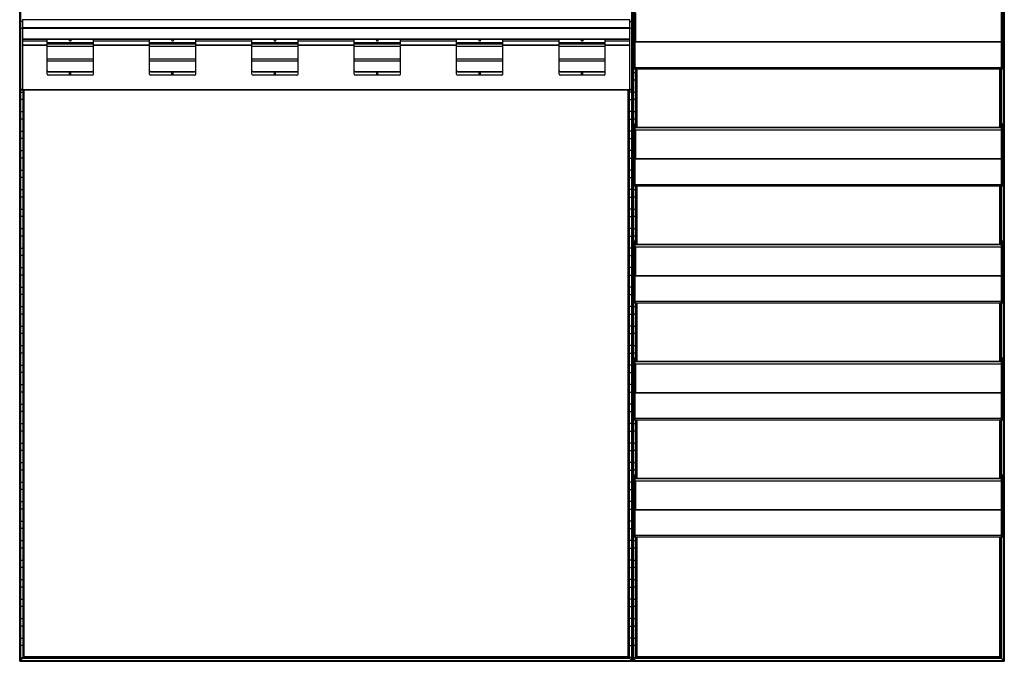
# Model space of a CAD drawing. Header units: millimetres. Extents: x -503 to 1113, y -1200 to 1200.
# Tile 1 of 2: x -503 to 1113, y -1200 to -147. Entities that reach past the tile are written whole.
import ezdxf

# ---------------------------------------------------------------- set-up
doc = ezdxf.new("R2010")
doc.units = ezdxf.units.MM

msp = doc.modelspace()

# ---------------------------------------------------------------- linework, layer by layer
at = {"color": 7, "linetype": 'Continuous', "lineweight": 25}
for p, q in [((-502.9, 1200), (-502.9, -1200)), ((-502.5, -1199.7), (-502.5, 1199.6)), ((-501.7, 1198.8), (-501.7, -1198.9)), ((-501.4, -1198.5), (-501.4, 1198.5)), ((501.4, 1198.5), (501.4, -1198.5)), ((501.7, -1198.9), (501.7, 1198.8)), ((502.5, 1199.6), (502.5, -1199.7)), ((502.9, -1200), (502.9, 1200)), ((503.2, 1199.6), (503.2, -1199.7)), ((504, -1198.9), (504, 1198.8)), ((504.4, 1198.5), (504.4, -1198.5)), ((1111.1, -1198.5), (1111.1, 1198.5)), ((1111.5, 1198.8), (1111.5, -1198.9)), ((1112.3, -1199.7), (1112.3, 1199.6)), ((1112.6, 1200), (1112.6, -1200)), ((505.2, -227.8), (505.2, -126.5)), ((507.2, -227.8), (507.2, -126.5)), ((1108.2, -227.8), (1108.2, -126.5)), ((1110.2, -227.8), (1110.2, -126.5)), ((508.2, -183.6), (508.2, -135.9)), ((1107.2, -135.9), (1107.2, -183.6)), ((-498, -150.2), (-501.4, -150.2)), ((-501, -160.8), (501, -160.8)), ((-501, -262.3), (-501, -160.8)), ((501, -161.3), (-501, -161.3)), ((-498, -146.8), (-498, -262.3)), ((498, -147.3), (-498, -147.3)), ((-498, -159.8), (498, -159.8)), ((498, -262.3), (498, -146.8)), ((498, -150.2), (501.4, -150.2)), ((501, -160.8), (501, -262.3)), ((505.2, -150.2), (504.4, -150.2)), ((-501.4, -169.8), (-501, -169.8)), ((501.4, -169.8), (501, -169.8)), ((504.4, -169.8), (505.2, -169.8)), ((508.2, -173.9), (507.2, -173.9)), ((507.2, -175.3), (508.2, -175.3)), ((1108.2, -173.9), (1107.2, -173.9)), ((1107.2, -175.3), (1108.2, -175.3)), ((-501, -182.2), (-501.4, -182.2)), ((-498, -178.3), (498, -178.3)), ((-498, -178.8), (498, -178.8)), ((-498, -181.5), (-458, -181.5)), ((-458, -188.8), (-498, -188.8)), ((-458, -189.3), (-498, -189.3)), ((-458, -236.3), (-458, -178.8)), ((-458, -184.7), (-382, -184.7)), ((-458, -186.8), (-382, -186.8)), ((-382, -190.8), (-458, -190.8)), ((-421.2, -181.5), (-418.8, -181.5)), ((-382, -236.3), (-382, -178.8)), ((-382, -181.5), (-290, -181.5)), ((-290, -188.8), (-382, -188.8)), ((-290, -189.3), (-382, -189.3)), ((-290, -236.3), (-290, -178.8)), ((-290, -184.7), (-214, -184.7)), ((-290, -186.8), (-214, -186.8)), ((-214, -190.8), (-290, -190.8)), ((-253.2, -181.5), (-250.8, -181.5)), ((-214, -236.3), (-214, -178.8)), ((-214, -181.5), (-122, -181.5)), ((-122, -188.8), (-214, -188.8)), ((-122, -189.3), (-214, -189.3)), ((-122, -236.3), (-122, -178.8)), ((-122, -184.7), (-46, -184.7)), ((-122, -186.8), (-46, -186.8)), ((-46, -190.8), (-122, -190.8)), ((-85.2, -181.5), (-82.8, -181.5)), ((-46, -236.3), (-46, -178.8)), ((-46, -181.5), (46, -181.5)), ((46, -188.8), (-46, -188.8)), ((46, -189.3), (-46, -189.3)), ((46, -236.3), (46, -178.8)), ((46, -184.7), (122, -184.7)), ((46, -186.8), (122, -186.8)), ((122, -190.8), (46, -190.8)), ((82.8, -181.5), (85.2, -181.5)), ((122, -236.3), (122, -178.8)), ((122, -181.5), (214, -181.5)), ((214, -188.8), (122, -188.8)), ((214, -189.3), (122, -189.3)), ((214, -236.3), (214, -178.8)), ((214, -184.7), (290, -184.7)), ((214, -186.8), (290, -186.8)), ((290, -190.8), (214, -190.8)), ((250.8, -181.5), (253.2, -181.5)), ((290, -236.3), (290, -178.8)), ((290, -181.5), (382, -181.5)), ((382, -188.8), (290, -188.8)), ((382, -189.3), (290, -189.3)), ((382, -236.3), (382, -178.8)), ((382, -184.7), (458, -184.7)), ((382, -186.8), (458, -186.8)), ((458, -190.8), (382, -190.8)), ((418.8, -181.5), (421.2, -181.5)), ((458, -236.3), (458, -178.8)), ((458, -181.5), (498, -181.5)), ((498, -188.8), (458, -188.8)), ((498, -189.3), (458, -189.3)), ((501, -182.2), (501.4, -182.2)), ((505.2, -182.2), (504.4, -182.2)), ((507.2, -181.1), (505.2, -181.1)), ((1110.2, -183.8), (505.2, -183.8)), ((1108.2, -183.6), (507.2, -183.6)), ((1110.2, -181.1), (1108.2, -181.1)), ((-501.4, -201.8), (-501, -201.8)), ((501.4, -201.8), (501, -201.8)), ((504.4, -201.8), (505.2, -201.8)), ((-501, -214.2), (-501.4, -214.2)), ((-458, -211.5), (-382, -211.5)), ((-458, -214.4), (-382, -214.4)), ((-290, -211.5), (-214, -211.5)), ((-290, -214.4), (-214, -214.4)), ((-122, -211.5), (-46, -211.5)), ((-122, -214.4), (-46, -214.4)), ((46, -211.5), (122, -211.5)), ((46, -214.4), (122, -214.4)), ((214, -211.5), (290, -211.5)), ((214, -214.4), (290, -214.4)), ((382, -211.5), (458, -211.5)), ((382, -214.4), (458, -214.4)), ((501, -214.2), (501.4, -214.2)), ((505.2, -214.2), (504.4, -214.2)), ((1110.2, -225.8), (505.2, -225.8)), ((-501.4, -233.8), (-501, -233.8)), ((-456, -232.3), (-384, -232.3)), ((-456, -232.9), (-456, -232.3)), ((-456, -232.9), (-384, -232.9)), ((-384, -238.3), (-456, -238.3)), ((-421, -238.3), (-421, -232.9)), ((-419, -238.3), (-419, -232.9)), ((-384, -232.3), (-384, -232.9)), ((-288, -232.3), (-216, -232.3)), ((-288, -232.9), (-288, -232.3)), ((-288, -232.9), (-216, -232.9)), ((-216, -238.3), (-288, -238.3)), ((-253, -238.3), (-253, -232.9)), ((-251, -238.3), (-251, -232.9)), ((-216, -232.3), (-216, -232.9)), ((-120, -232.3), (-48, -232.3)), ((-120, -232.9), (-120, -232.3)), ((-120, -232.9), (-48, -232.9)), ((-48, -238.3), (-120, -238.3)), ((-85, -238.3), (-85, -232.9)), ((-83, -238.3), (-83, -232.9)), ((-48, -232.3), (-48, -232.9)), ((48, -232.9), (48, -232.3)), ((48, -232.3), (120, -232.3)), ((48, -232.9), (120, -232.9)), ((120, -238.3), (48, -238.3)), ((83, -238.3), (83, -232.9)), ((85, -238.3), (85, -232.9)), ((120, -232.3), (120, -232.9)), ((216, -232.3), (288, -232.3)), ((216, -232.9), (216, -232.3)), ((216, -232.9), (288, -232.9)), ((288, -238.3), (216, -238.3)), ((251, -238.3), (251, -232.9)), ((253, -238.3), (253, -232.9)), ((288, -232.3), (288, -232.9)), ((384, -232.9), (384, -232.3)), ((384, -232.3), (456, -232.3)), ((384, -232.9), (456, -232.9)), ((456, -238.3), (384, -238.3)), ((419, -238.3), (419, -232.9)), ((421, -238.3), (421, -232.9)), ((456, -232.3), (456, -232.9)), ((501.4, -233.8), (501, -233.8)), ((504.4, -233.8), (508.1, -233.8)), ((505.2, -227.8), (1110.2, -227.8)), ((508.1, -323.7), (508.1, -227.8)), ((508.5, -227.8), (508.5, -323.7)), ((509.3, -323.7), (509.3, -227.8)), ((509.6, -227.8), (509.6, -323.7)), ((510.3, -323.7), (510.3, -227.8)), ((1105.2, -323.7), (1105.2, -227.8)), ((1105.9, -323.7), (1105.9, -227.8)), ((1106.2, -227.8), (1106.2, -323.7)), ((1107, -323.7), (1107, -227.8)), ((1107.4, -227.8), (1107.4, -323.7)), ((-501, -246.2), (-501.4, -246.2)), ((501, -246.2), (501.4, -246.2)), ((508.1, -246.2), (504.4, -246.2)), ((-501.4, -265.8), (-497.6, -265.8)), ((-498, -261.8), (-501, -261.8)), ((-501, -262.3), (-498, -262.3)), ((-498, -261.8), (498, -261.8)), ((-498, -262.3), (498, -262.3)), ((-497.6, -262.3), (-497.6, -1194.8)), ((-497.3, -1194.4), (-497.3, -262.3)), ((-496.5, -262.3), (-496.5, -1193.6)), ((-496.1, -1193.3), (-496.1, -262.3)), ((-495.4, -1192.6), (-495.4, -262.3)), ((495.4, -1192.6), (495.4, -262.3)), ((496.1, -262.3), (496.1, -1193.3)), ((496.5, -1193.6), (496.5, -262.3)), ((497.3, -262.3), (497.3, -1194.4)), ((497.6, -1194.8), (497.6, -262.3)), ((501.4, -265.8), (497.6, -265.8)), ((501, -261.8), (498, -261.8)), ((498, -262.3), (501, -262.3)), ((504.4, -265.8), (508.1, -265.8)), ((-497.6, -278.2), (-501.4, -278.2)), ((497.6, -278.2), (501.4, -278.2)), ((508.1, -278.2), (504.4, -278.2)), ((-501.4, -297.8), (-497.6, -297.8)), ((501.4, -297.8), (497.6, -297.8)), ((504.4, -297.8), (508.1, -297.8)), ((-497.6, -310.2), (-501.4, -310.2)), ((497.6, -310.2), (501.4, -310.2)), ((508.1, -310.2), (504.4, -310.2)), ((505.2, -419.8), (505.2, -318.5)), ((507.2, -318.5), (505.2, -318.5)), ((507.2, -419.8), (507.2, -318.5)), ((1108.2, -419.8), (1108.2, -318.5)), ((1110.2, -318.5), (1108.2, -318.5)), ((1110.2, -419.8), (1110.2, -318.5)), ((-501.4, -329.8), (-497.6, -329.8)), ((501.4, -329.8), (497.6, -329.8)), ((504.4, -329.8), (505.2, -329.8)), ((507.2, -323.7), (1108.2, -323.7)), ((507.2, -323.9), (1108.2, -323.9)), ((508.2, -375.6), (508.2, -327.9)), ((508.2, -327.9), (1107.2, -327.9)), ((1107.2, -327.9), (1107.2, -375.6)), ((-497.6, -342.2), (-501.4, -342.2)), ((497.6, -342.2), (501.4, -342.2)), ((505.2, -342.2), (504.4, -342.2)), ((-501.4, -361.8), (-497.6, -361.8)), ((501.4, -361.8), (497.6, -361.8)), ((504.4, -361.8), (505.2, -361.8)), ((508.2, -365.9), (507.2, -365.9)), ((507.2, -367.3), (508.2, -367.3)), ((1108.2, -365.9), (1107.2, -365.9)), ((1107.2, -367.3), (1108.2, -367.3)), ((-497.6, -374.2), (-501.4, -374.2)), ((497.6, -374.2), (501.4, -374.2)), ((505.2, -374.2), (504.4, -374.2)), ((507.2, -373.1), (505.2, -373.1)), ((1110.2, -375.8), (505.2, -375.8)), ((1108.2, -375.6), (507.2, -375.6)), ((1110.2, -373.1), (1108.2, -373.1)), ((-501.4, -393.8), (-497.6, -393.8)), ((501.4, -393.8), (497.6, -393.8)), ((504.4, -393.8), (505.2, -393.8)), ((-497.6, -406.2), (-501.4, -406.2)), ((497.6, -406.2), (501.4, -406.2)), ((505.2, -406.2), (504.4, -406.2)), ((1110.2, -417.8), (505.2, -417.8)), ((505.2, -419.8), (1110.2, -419.8)), ((508.1, -515.7), (508.1, -419.8)), ((508.5, -419.8), (508.5, -515.7)), ((509.3, -515.7), (509.3, -419.8)), ((509.6, -419.8), (509.6, -515.7)), ((510.3, -515.7), (510.3, -419.8)), ((1105.2, -515.7), (1105.2, -419.8)), ((1105.9, -515.7), (1105.9, -419.8)), ((1106.2, -419.8), (1106.2, -515.7)), ((1107, -515.7), (1107, -419.8)), ((1107.4, -419.8), (1107.4, -515.7)), ((-501.4, -425.8), (-497.6, -425.8)), ((501.4, -425.8), (497.6, -425.8)), ((504.4, -425.8), (508.1, -425.8)), ((-497.6, -438.2), (-501.4, -438.2)), ((497.6, -438.2), (501.4, -438.2)), ((508.1, -438.2), (504.4, -438.2)), ((-501.4, -457.8), (-497.6, -457.8)), ((501.4, -457.8), (497.6, -457.8)), ((504.4, -457.8), (508.1, -457.8)), ((-497.6, -470.2), (-501.4, -470.2)), ((497.6, -470.2), (501.4, -470.2)), ((508.1, -470.2), (504.4, -470.2)), ((-501.4, -489.8), (-497.6, -489.8)), ((501.4, -489.8), (497.6, -489.8)), ((504.4, -489.8), (508.1, -489.8)), ((-497.6, -502.2), (-501.4, -502.2)), ((497.6, -502.2), (501.4, -502.2)), ((508.1, -502.2), (504.4, -502.2)), ((505.2, -611.8), (505.2, -510.5)), ((507.2, -510.5), (505.2, -510.5)), ((507.2, -611.8), (507.2, -510.5)), ((507.2, -515.7), (1108.2, -515.7)), ((507.2, -515.9), (1108.2, -515.9)), ((1108.2, -611.8), (1108.2, -510.5)), ((1110.2, -510.5), (1108.2, -510.5)), ((1110.2, -611.8), (1110.2, -510.5)), ((-501.4, -521.8), (-497.6, -521.8)), ((501.4, -521.8), (497.6, -521.8)), ((504.4, -521.8), (505.2, -521.8)), ((508.2, -519.9), (1107.2, -519.9)), ((508.2, -567.6), (508.2, -519.9)), ((1107.2, -519.9), (1107.2, -567.6)), ((-497.6, -534.2), (-501.4, -534.2)), ((497.6, -534.2), (501.4, -534.2)), ((505.2, -534.2), (504.4, -534.2)), ((-501.4, -553.8), (-497.6, -553.8)), ((501.4, -553.8), (497.6, -553.8)), ((504.4, -553.8), (505.2, -553.8)), ((507.2, -565.1), (505.2, -565.1)), ((508.2, -557.9), (507.2, -557.9)), ((507.2, -559.3), (508.2, -559.3)), ((1108.2, -557.9), (1107.2, -557.9)), ((1107.2, -559.3), (1108.2, -559.3)), ((1110.2, -565.1), (1108.2, -565.1)), ((-497.6, -566.2), (-501.4, -566.2)), ((497.6, -566.2), (501.4, -566.2)), ((505.2, -566.2), (504.4, -566.2)), ((1110.2, -567.8), (505.2, -567.8)), ((1108.2, -567.6), (507.2, -567.6)), ((-501.4, -585.8), (-497.6, -585.8)), ((501.4, -585.8), (497.6, -585.8)), ((504.4, -585.8), (505.2, -585.8)), ((-497.6, -598.2), (-501.4, -598.2)), ((497.6, -598.2), (501.4, -598.2)), ((505.2, -598.2), (504.4, -598.2)), ((1110.2, -609.8), (505.2, -609.8)), ((505.2, -611.8), (1110.2, -611.8)), ((508.1, -707.7), (508.1, -611.8)), ((508.5, -611.8), (508.5, -707.7)), ((509.3, -707.7), (509.3, -611.8)), ((509.6, -611.8), (509.6, -707.7)), ((510.3, -707.7), (510.3, -611.8)), ((1105.2, -707.7), (1105.2, -611.8)), ((1105.9, -707.7), (1105.9, -611.8)), ((1106.2, -611.8), (1106.2, -707.7)), ((1107, -707.7), (1107, -611.8)), ((1107.4, -611.8), (1107.4, -707.7)), ((-501.4, -617.8), (-497.6, -617.8)), ((501.4, -617.8), (497.6, -617.8)), ((504.4, -617.8), (508.1, -617.8)), ((-497.6, -630.2), (-501.4, -630.2)), ((497.6, -630.2), (501.4, -630.2)), ((508.1, -630.2), (504.4, -630.2)), ((-501.4, -649.8), (-497.6, -649.8)), ((-497.6, -662.2), (-501.4, -662.2)), ((501.4, -649.8), (497.6, -649.8)), ((497.6, -662.2), (501.4, -662.2)), ((504.4, -649.8), (508.1, -649.8)), ((508.1, -662.2), (504.4, -662.2)), ((-501.4, -681.8), (-497.6, -681.8)), ((-497.6, -694.2), (-501.4, -694.2)), ((501.4, -681.8), (497.6, -681.8)), ((497.6, -694.2), (501.4, -694.2)), ((504.4, -681.8), (508.1, -681.8)), ((508.1, -694.2), (504.4, -694.2)), ((505.2, -803.8), (505.2, -702.5)), ((507.2, -702.5), (505.2, -702.5)), ((507.2, -803.8), (507.2, -702.5)), ((507.2, -707.7), (1108.2, -707.7)), ((507.2, -707.9), (1108.2, -707.9)), ((1108.2, -803.8), (1108.2, -702.5)), ((1110.2, -702.5), (1108.2, -702.5)), ((1110.2, -803.8), (1110.2, -702.5)), ((-501.4, -713.8), (-497.6, -713.8)), ((-497.6, -726.2), (-501.4, -726.2)), ((501.4, -713.8), (497.6, -713.8)), ((497.6, -726.2), (501.4, -726.2)), ((504.4, -713.8), (505.2, -713.8)), ((505.2, -726.2), (504.4, -726.2)), ((508.2, -759.6), (508.2, -711.9)), ((508.2, -711.9), (1107.2, -711.9)), ((1107.2, -711.9), (1107.2, -759.6)), ((-501.4, -745.8), (-497.6, -745.8)), ((-497.6, -758.2), (-501.4, -758.2)), ((501.4, -745.8), (497.6, -745.8)), ((497.6, -758.2), (501.4, -758.2)), ((504.4, -745.8), (505.2, -745.8)), ((505.2, -758.2), (504.4, -758.2)), ((507.2, -757.1), (505.2, -757.1)), ((508.2, -749.9), (507.2, -749.9)), ((507.2, -751.3), (508.2, -751.3)), ((1108.2, -749.9), (1107.2, -749.9)), ((1107.2, -751.3), (1108.2, -751.3)), ((1110.2, -757.1), (1108.2, -757.1)), ((1110.2, -759.8), (505.2, -759.8)), ((1108.2, -759.6), (507.2, -759.6)), ((-501.4, -777.8), (-497.6, -777.8)), ((-497.6, -790.2), (-501.4, -790.2)), ((501.4, -777.8), (497.6, -777.8)), ((497.6, -790.2), (501.4, -790.2)), ((504.4, -777.8), (505.2, -777.8)), ((505.2, -790.2), (504.4, -790.2)), ((1110.2, -801.8), (505.2, -801.8)), ((505.2, -803.8), (1110.2, -803.8)), ((508.1, -899.7), (508.1, -803.8)), ((508.5, -803.8), (508.5, -899.7)), ((509.3, -899.7), (509.3, -803.8)), ((509.6, -803.8), (509.6, -899.7)), ((510.3, -899.7), (510.3, -803.8)), ((1105.2, -899.7), (1105.2, -803.8)), ((1105.9, -899.7), (1105.9, -803.8)), ((1106.2, -803.8), (1106.2, -899.7)), ((1107, -899.7), (1107, -803.8)), ((1107.4, -803.8), (1107.4, -899.7)), ((-501.4, -809.8), (-497.6, -809.8)), ((-497.6, -822.2), (-501.4, -822.2)), ((501.4, -809.8), (497.6, -809.8)), ((497.6, -822.2), (501.4, -822.2)), ((504.4, -809.8), (508.1, -809.8)), ((508.1, -822.2), (504.4, -822.2)), ((-501.4, -841.8), (-497.6, -841.8)), ((-497.6, -854.2), (-501.4, -854.2)), ((501.4, -841.8), (497.6, -841.8)), ((497.6, -854.2), (501.4, -854.2)), ((504.4, -841.8), (508.1, -841.8)), ((508.1, -854.2), (504.4, -854.2)), ((-501.4, -873.8), (-497.6, -873.8)), ((-497.6, -886.2), (-501.4, -886.2)), ((501.4, -873.8), (497.6, -873.8)), ((497.6, -886.2), (501.4, -886.2)), ((504.4, -873.8), (508.1, -873.8)), ((508.1, -886.2), (504.4, -886.2)), ((505.2, -995.8), (505.2, -894.5)), ((507.2, -894.5), (505.2, -894.5)), ((507.2, -995.8), (507.2, -894.5)), ((507.2, -899.7), (1108.2, -899.7)), ((507.2, -899.9), (1108.2, -899.9)), ((508.2, -903.9), (1107.2, -903.9)), ((508.2, -951.6), (508.2, -903.9)), ((1107.2, -903.9), (1107.2, -951.6)), ((1108.2, -995.8), (1108.2, -894.5)), ((1110.2, -894.5), (1108.2, -894.5)), ((1110.2, -995.8), (1110.2, -894.5)), ((-501.4, -905.8), (-497.6, -905.8)), ((-497.6, -918.2), (-501.4, -918.2)), ((501.4, -905.8), (497.6, -905.8)), ((497.6, -918.2), (501.4, -918.2)), ((504.4, -905.8), (505.2, -905.8)), ((505.2, -918.2), (504.4, -918.2)), ((-501.4, -937.8), (-497.6, -937.8)), ((-497.6, -950.2), (-501.4, -950.2)), ((501.4, -937.8), (497.6, -937.8)), ((497.6, -950.2), (501.4, -950.2)), ((504.4, -937.8), (505.2, -937.8)), ((505.2, -950.2), (504.4, -950.2)), ((507.2, -949.1), (505.2, -949.1)), ((1110.2, -951.8), (505.2, -951.8)), ((508.2, -941.9), (507.2, -941.9)), ((507.2, -943.3), (508.2, -943.3)), ((1108.2, -951.6), (507.2, -951.6)), ((1108.2, -941.9), (1107.2, -941.9)), ((1107.2, -943.3), (1108.2, -943.3)), ((1110.2, -949.1), (1108.2, -949.1)), ((-501.4, -969.8), (-497.6, -969.8)), ((-497.6, -982.2), (-501.4, -982.2)), ((501.4, -969.8), (497.6, -969.8)), ((497.6, -982.2), (501.4, -982.2)), ((504.4, -969.8), (505.2, -969.8)), ((505.2, -982.2), (504.4, -982.2)), ((1110.2, -993.8), (505.2, -993.8)), ((505.2, -995.8), (1110.2, -995.8)), ((508.1, -1194.8), (508.1, -995.8)), ((508.5, -995.8), (508.5, -1194.4)), ((509.3, -1193.6), (509.3, -995.8)), ((509.6, -995.8), (509.6, -1193.3)), ((510.3, -1192.6), (510.3, -995.8)), ((1105.2, -1192.6), (1105.2, -995.8)), ((1105.9, -1193.3), (1105.9, -995.8)), ((1106.2, -995.8), (1106.2, -1193.6)), ((1107, -1194.4), (1107, -995.8)), ((1107.4, -995.8), (1107.4, -1194.8)), ((-501.4, -1001.8), (-497.6, -1001.8)), ((-497.6, -1014.2), (-501.4, -1014.2)), ((501.4, -1001.8), (497.6, -1001.8)), ((497.6, -1014.2), (501.4, -1014.2)), ((504.4, -1001.8), (508.1, -1001.8)), ((508.1, -1014.2), (504.4, -1014.2)), ((-501.4, -1033.8), (-497.6, -1033.8)), ((501.4, -1033.8), (497.6, -1033.8)), ((504.4, -1033.8), (508.1, -1033.8)), ((-497.6, -1046.2), (-501.4, -1046.2)), ((497.6, -1046.2), (501.4, -1046.2)), ((508.1, -1046.2), (504.4, -1046.2)), ((-501.4, -1065.8), (-497.6, -1065.8)), ((501.4, -1065.8), (497.6, -1065.8)), ((504.4, -1065.8), (508.1, -1065.8)), ((-497.6, -1078.2), (-501.4, -1078.2)), ((497.6, -1078.2), (501.4, -1078.2)), ((508.1, -1078.2), (504.4, -1078.2)), ((-501.4, -1097.8), (-497.6, -1097.8)), ((501.4, -1097.8), (497.6, -1097.8)), ((504.4, -1097.8), (508.1, -1097.8)), ((-497.6, -1110.2), (-501.4, -1110.2)), ((497.6, -1110.2), (501.4, -1110.2)), ((508.1, -1110.2), (504.4, -1110.2)), ((-501.4, -1129.8), (-497.6, -1129.8)), ((501.4, -1129.8), (497.6, -1129.8)), ((504.4, -1129.8), (508.1, -1129.8)), ((-497.6, -1142.2), (-501.4, -1142.2)), ((497.6, -1142.2), (501.4, -1142.2)), ((508.1, -1142.2), (504.4, -1142.2)), ((-501.4, -1161.8), (-497.6, -1161.8)), ((501.4, -1161.8), (497.6, -1161.8)), ((504.4, -1161.8), (508.1, -1161.8)), ((-497.6, -1174.2), (-501.4, -1174.2)), ((497.6, -1174.2), (501.4, -1174.2)), ((508.1, -1174.2), (504.4, -1174.2)), ((-501.4, -1193.8), (-497.6, -1193.8)), ((-497.6, -1194.8), (-501.4, -1198.5)), ((-497.6, -1194.8), (497.6, -1194.8)), ((-496.5, -1193.6), (-497.3, -1194.4)), ((-497.3, -1194.4), (497.3, -1194.4)), ((-496.5, -1193.6), (496.5, -1193.6)), ((-495.4, -1192.6), (-496.1, -1193.3)), ((-496.1, -1193.3), (496.1, -1193.3)), ((495.4, -1192.6), (-495.4, -1192.6)), ((495.4, -1192.6), (496.1, -1193.3)), ((497.3, -1194.4), (496.5, -1193.6)), ((501.4, -1193.8), (497.6, -1193.8)), ((497.6, -1194.8), (501.4, -1198.5)), ((504.4, -1193.8), (508.1, -1193.8)), ((508.1, -1194.8), (504.4, -1198.5)), ((508.1, -1194.8), (1107.4, -1194.8)), ((508.5, -1194.4), (509.3, -1193.6)), ((508.5, -1194.4), (1107, -1194.4)), ((509.3, -1193.6), (1106.2, -1193.6)), ((510.3, -1192.6), (509.6, -1193.3)), ((509.6, -1193.3), (1105.9, -1193.3)), ((1105.2, -1192.6), (510.3, -1192.6)), ((1105.2, -1192.6), (1112.6, -1200)), ((-502.9, -1200), (1112.6, -1200)), ((-502.5, -1199.7), (-501.7, -1198.9)), ((-502.5, -1199.7), (502.5, -1199.7)), ((-501.7, -1198.9), (501.7, -1198.9)), ((-501.4, -1198.5), (501.4, -1198.5)), ((502.5, -1199.7), (501.7, -1198.9)), ((503.2, -1199.7), (504, -1198.9)), ((503.2, -1199.7), (1112.3, -1199.7)), ((504, -1198.9), (1111.5, -1198.9)), ((504.4, -1198.5), (1111.1, -1198.5))]:
    msp.add_line(p, q, dxfattribs=at)
for centre, radius, start, end in [((-420, -180), 2, 142.8856, 37.1144), ((-420, -179.9), 2, 181.2948, 358.7052), ((-252, -180), 2, 142.8856, 37.1144), ((-252, -179.9), 2, 181.2948, 358.7052), ((-84, -180), 2, 142.8856, 37.1144), ((-84, -179.9), 2, 181.2948, 358.7052), ((84, -180), 2, 142.8856, 37.1144), ((84, -179.9), 2, 181.2948, 358.7052), ((252, -180), 2, 142.8856, 37.1144), ((252, -179.9), 2, 181.2948, 358.7052), ((420, -180), 2, 142.8856, 37.1144), ((420, -179.9), 2, 181.2948, 358.7052), ((-456, -230.4), 1.96, 181.1539, 271.1092), ((-456, -230.9), 1.96, 181.1539, 271.1092), ((-456, -236.3), 2, 180, 270), ((-384, -230.4), 1.96, 268.8908, 358.8461), ((-384, -230.9), 1.96, 268.8908, 358.8461), ((-384, -236.3), 2, 270, 360), ((-288, -230.4), 1.96, 181.1539, 271.1092), ((-288, -230.9), 1.96, 181.1539, 271.1092), ((-288, -236.3), 2, 180, 270), ((-216, -230.4), 1.96, 268.8908, 358.8461), ((-216, -230.9), 1.96, 268.8908, 358.8461), ((-216, -236.3), 2, 270, 0), ((-120, -230.4), 1.96, 181.1539, 271.1092), ((-120, -230.9), 1.96, 181.1539, 271.1092), ((-120, -236.3), 2, 180, 270), ((-48, -230.4), 1.96, 268.8908, 358.8461), ((-48, -230.9), 1.96, 268.8908, 358.8461), ((-48, -236.3), 2, 270, 0), ((48, -230.4), 1.96, 181.1539, 271.1092), ((48, -230.9), 1.96, 181.1539, 271.1092), ((48, -236.3), 2, 180, 270), ((120, -230.4), 1.96, 268.8908, 358.8461), ((120, -230.9), 1.96, 268.8908, 358.8461), ((120, -236.3), 2, 270, 0), ((216, -230.4), 1.96, 181.1539, 271.1092), ((216, -230.9), 1.96, 181.1539, 271.1092), ((216, -236.3), 2, 180, 270), ((288, -230.4), 1.96, 268.8908, 358.8461), ((288, -230.9), 1.96, 268.8908, 358.8461), ((288, -236.3), 2, 270, 0), ((384, -230.4), 1.96, 181.1539, 271.1092), ((384, -230.9), 1.96, 181.1539, 271.1092), ((384, -236.3), 2, 180, 270), ((456, -230.4), 1.96, 268.8908, 358.8461), ((456, -230.9), 1.96, 268.8908, 358.8461), ((456, -236.3), 2, 270, 0)]:
    msp.add_arc(centre, radius, start, end, dxfattribs=at)
for points, knots in [([(-497.3, -1194.4), (-497.3, -1194.4), (-497.4, -1194.5), (-497.4, -1194.6), (-497.5, -1194.6), (-497.6, -1194.7), (-497.6, -1194.7), (-497.6, -1194.7), (-497.6, -1194.8), (-497.6, -1194.8)], [0, 0, 0, 0, 0.25, 0.25, 0.5, 0.5, 0.75, 0.75, 1, 1, 1, 1]), ([(-497.3, -1194.4), (-497.3, -1194.4), (-497.4, -1194.5), (-497.4, -1194.6), (-497.5, -1194.6), (-497.6, -1194.7), (-497.6, -1194.7), (-497.6, -1194.7), (-497.6, -1194.8), (-497.6, -1194.8)], [0, 0, 0, 0, 0.25, 0.25, 0.5, 0.5, 0.75, 0.75, 1, 1, 1, 1]), ([(-496.1, -1193.3), (-496.1, -1193.3), (-496.1, -1193.3), (-496.2, -1193.3), (-496.2, -1193.3), (-496.3, -1193.4), (-496.3, -1193.4), (-496.4, -1193.5), (-496.4, -1193.6), (-496.5, -1193.6)], [0, 0, 0, 0, 0.25, 0.25, 0.5, 0.5, 0.75, 0.75, 1, 1, 1, 1]), ([(-496.1, -1193.3), (-496.1, -1193.3), (-496.1, -1193.3), (-496.2, -1193.3), (-496.2, -1193.3), (-496.3, -1193.4), (-496.3, -1193.4), (-496.4, -1193.5), (-496.4, -1193.6), (-496.5, -1193.6)], [0, 0, 0, 0, 0.25, 0.25, 0.5, 0.5, 0.75, 0.75, 1, 1, 1, 1]), ([(496.1, -1193.3), (496.1, -1193.3), (496.1, -1193.3), (496.2, -1193.3), (496.2, -1193.3), (496.3, -1193.4), (496.3, -1193.4), (496.4, -1193.5), (496.4, -1193.6), (496.5, -1193.6)], [0, 0, 0, 0, 0.25, 0.25, 0.5, 0.5, 0.75, 0.75, 1, 1, 1, 1]), ([(496.1, -1193.3), (496.1, -1193.3), (496.1, -1193.3), (496.2, -1193.3), (496.2, -1193.3), (496.3, -1193.4), (496.3, -1193.4), (496.4, -1193.5), (496.4, -1193.6), (496.5, -1193.6)], [0, 0, 0, 0, 0.25, 0.25, 0.5, 0.5, 0.75, 0.75, 1, 1, 1, 1]), ([(497.3, -1194.4), (497.3, -1194.4), (497.4, -1194.5), (497.4, -1194.6), (497.5, -1194.6), (497.6, -1194.7), (497.6, -1194.7), (497.6, -1194.7), (497.6, -1194.8), (497.6, -1194.8)], [0, 0, 0, 0, 0.25, 0.25, 0.5, 0.5, 0.75, 0.75, 1, 1, 1, 1]), ([(497.3, -1194.4), (497.3, -1194.4), (497.4, -1194.5), (497.4, -1194.6), (497.5, -1194.6), (497.6, -1194.7), (497.6, -1194.7), (497.6, -1194.7), (497.6, -1194.8), (497.6, -1194.8)], [0, 0, 0, 0, 0.25, 0.25, 0.5, 0.5, 0.75, 0.75, 1, 1, 1, 1]), ([(508.5, -1194.4), (508.4, -1194.4), (508.3, -1194.5), (508.2, -1194.7), (508.2, -1194.7), (508.1, -1194.7), (508.1, -1194.7), (508.1, -1194.8)], [0, 0, 0, 0, 0.31012, 0.616121, 0.758896, 0.886022, 1, 1, 1, 1]), ([(508.5, -1194.4), (508.4, -1194.4), (508.3, -1194.5), (508.2, -1194.7), (508.2, -1194.7), (508.1, -1194.7), (508.1, -1194.7), (508.1, -1194.8)], [0, 0, 0, 0, 0.31012, 0.616121, 0.758896, 0.886022, 1, 1, 1, 1]), ([(509.6, -1193.3), (509.6, -1193.3), (509.6, -1193.3), (509.6, -1193.3), (509.5, -1193.4), (509.4, -1193.5), (509.3, -1193.6), (509.3, -1193.6)], [0, 0, 0, 0, 0.1467542, 0.3161257, 0.5102478, 0.7577933, 1, 1, 1, 1]), ([(509.6, -1193.3), (509.6, -1193.3), (509.6, -1193.3), (509.6, -1193.3), (509.5, -1193.4), (509.4, -1193.5), (509.3, -1193.6), (509.3, -1193.6)], [0, 0, 0, 0, 0.146754, 0.316126, 0.510248, 0.757793, 1, 1, 1, 1]), ([(1105.9, -1193.3), (1105.9, -1193.3), (1105.9, -1193.3), (1105.9, -1193.3), (1106, -1193.4), (1106.1, -1193.5), (1106.2, -1193.6), (1106.2, -1193.6)], [0, 0, 0, 0, 0.146754, 0.316126, 0.510248, 0.757793, 1, 1, 1, 1]), ([(1107, -1194.4), (1107.1, -1194.4), (1107.2, -1194.5), (1107.3, -1194.7), (1107.3, -1194.7), (1107.4, -1194.7), (1107.4, -1194.7), (1107.4, -1194.8)], [0, 0, 0, 0, 0.31012, 0.616121, 0.758896, 0.886022, 1, 1, 1, 1]), ([(-502.5, -1199.7), (-502.6, -1199.7), (-502.6, -1199.7), (-502.7, -1199.8), (-502.7, -1199.9), (-502.8, -1199.9), (-502.8, -1200), (-502.9, -1200), (-502.9, -1200), (-502.9, -1200)], [0, 0, 0, 0, 0.25, 0.25, 0.5, 0.5, 0.75, 0.75, 1, 1, 1, 1]), ([(-502.5, -1199.7), (-502.6, -1199.7), (-502.6, -1199.7), (-502.7, -1199.8), (-502.7, -1199.9), (-502.8, -1199.9), (-502.8, -1200), (-502.9, -1200), (-502.9, -1200), (-502.9, -1200)], [0, 0, 0, 0, 0.25, 0.25, 0.5, 0.5, 0.75, 0.75, 1, 1, 1, 1]), ([(-501.4, -1198.5), (-501.4, -1198.5), (-501.4, -1198.5), (-501.4, -1198.5), (-501.4, -1198.6), (-501.5, -1198.6), (-501.5, -1198.7), (-501.6, -1198.8), (-501.7, -1198.8), (-501.7, -1198.9)], [0, 0, 0, 0, 0.25, 0.25, 0.5, 0.5, 0.75, 0.75, 1, 1, 1, 1]), ([(-501.4, -1198.5), (-501.4, -1198.5), (-501.4, -1198.5), (-501.4, -1198.5), (-501.4, -1198.6), (-501.5, -1198.6), (-501.5, -1198.7), (-501.6, -1198.8), (-501.7, -1198.8), (-501.7, -1198.9)], [0, 0, 0, 0, 0.25, 0.25, 0.5, 0.5, 0.75, 0.75, 1, 1, 1, 1]), ([(501.4, -1198.5), (501.4, -1198.5), (501.4, -1198.5), (501.4, -1198.5), (501.4, -1198.6), (501.5, -1198.6), (501.5, -1198.7), (501.6, -1198.8), (501.7, -1198.8), (501.7, -1198.9)], [0, 0, 0, 0, 0.25, 0.25, 0.5, 0.5, 0.75, 0.75, 1, 1, 1, 1]), ([(501.4, -1198.5), (501.4, -1198.5), (501.4, -1198.5), (501.4, -1198.5), (501.4, -1198.6), (501.5, -1198.6), (501.5, -1198.7), (501.6, -1198.8), (501.7, -1198.8), (501.7, -1198.9)], [0, 0, 0, 0, 0.25, 0.25, 0.5, 0.5, 0.75, 0.75, 1, 1, 1, 1]), ([(502.5, -1199.7), (502.6, -1199.7), (502.6, -1199.7), (502.7, -1199.8), (502.7, -1199.9), (502.8, -1199.9), (502.8, -1200), (502.9, -1200), (502.9, -1200), (502.9, -1200)], [0, 0, 0, 0, 0.25, 0.25, 0.5, 0.5, 0.75, 0.75, 1, 1, 1, 1]), ([(502.5, -1199.7), (502.6, -1199.7), (502.6, -1199.7), (502.7, -1199.8), (502.7, -1199.9), (502.8, -1199.9), (502.8, -1200), (502.9, -1200), (502.9, -1200), (502.9, -1200)], [0, 0, 0, 0, 0.25, 0.25, 0.5, 0.5, 0.75, 0.75, 1, 1, 1, 1]), ([(503.2, -1199.7), (503.2, -1199.7), (503.1, -1199.8), (503, -1199.9), (502.9, -1200), (502.9, -1200), (502.9, -1200), (502.9, -1200)], [0, 0, 0, 0, 0.31012, 0.616121, 0.758896, 0.886022, 1, 1, 1, 1]), ([(503.2, -1199.7), (503.2, -1199.7), (503.1, -1199.8), (503, -1199.9), (502.9, -1200), (502.9, -1200), (502.9, -1200), (502.9, -1200)], [0, 0, 0, 0, 0.3101202, 0.6161208, 0.7588957, 0.8860224, 1, 1, 1, 1]), ([(504.4, -1198.5), (504.4, -1198.5), (504.4, -1198.5), (504.3, -1198.6), (504.2, -1198.6), (504.1, -1198.7), (504.1, -1198.8), (504, -1198.9)], [0, 0, 0, 0, 0.146754, 0.316126, 0.510248, 0.757793, 1, 1, 1, 1]), ([(504.4, -1198.5), (504.4, -1198.5), (504.4, -1198.5), (504.3, -1198.6), (504.2, -1198.6), (504.1, -1198.7), (504.1, -1198.8), (504, -1198.9)], [0, 0, 0, 0, 0.146754, 0.316126, 0.510248, 0.757793, 1, 1, 1, 1]), ([(1111.1, -1198.5), (1111.1, -1198.5), (1111.1, -1198.5), (1111.2, -1198.6), (1111.3, -1198.6), (1111.4, -1198.7), (1111.4, -1198.8), (1111.5, -1198.9)], [0, 0, 0, 0, 0.1467542, 0.3161257, 0.5102478, 0.7577933, 1, 1, 1, 1]), ([(1112.3, -1199.7), (1112.3, -1199.7), (1112.4, -1199.8), (1112.5, -1199.9), (1112.6, -1200), (1112.6, -1200), (1112.6, -1200), (1112.6, -1200)], [0, 0, 0, 0, 0.31012, 0.616121, 0.758896, 0.886022, 1, 1, 1, 1])]:
    msp.add_open_spline(points, degree=3, knots=knots, dxfattribs=at)

doc.saveas('drawing.dxf')
